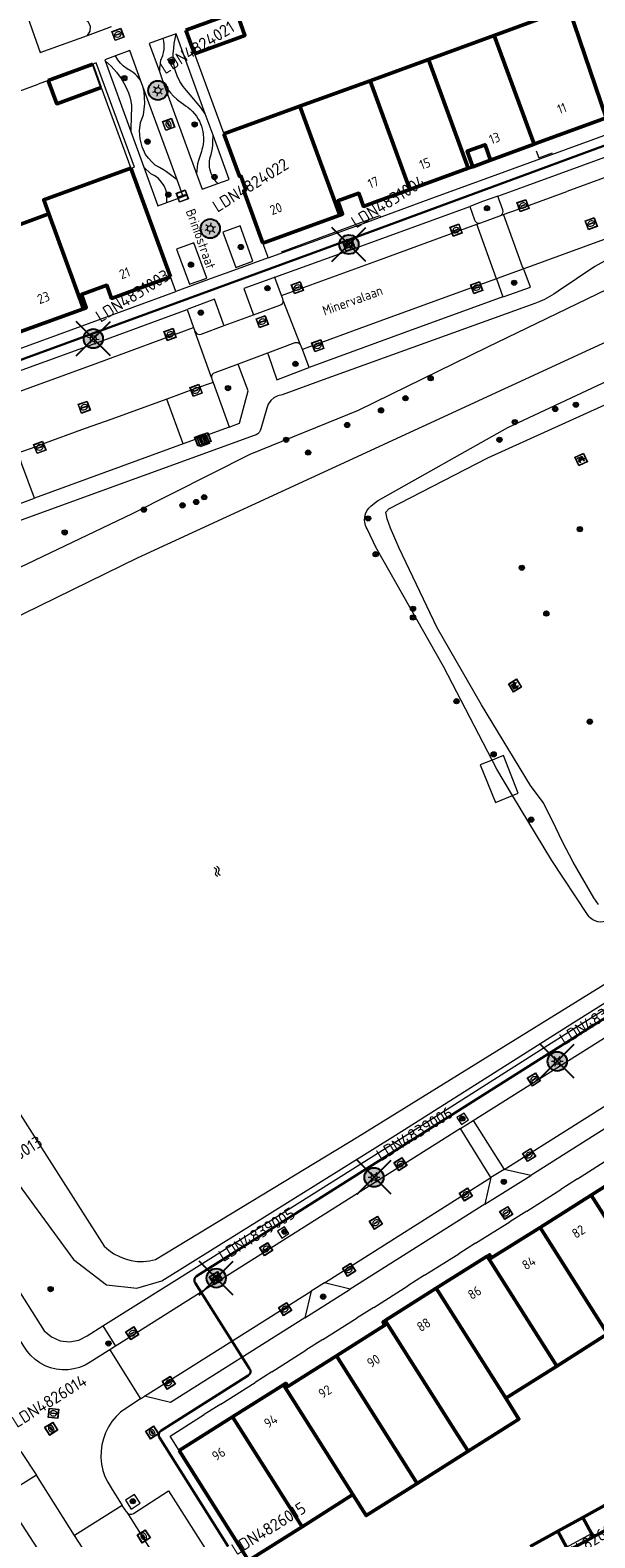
# Model space of a CAD drawing. Header units: metres. Extents: x 94279 to 96109, y 461866 to 463040.
# Tile 59 of 175: x 95104 to 95163, y 462272 to 462428. Entities that reach past the tile are written whole.
import ezdxf
from ezdxf.enums import TextEntityAlignment as Align

# ---------------------------------------------------------------- set-up
doc = ezdxf.new("R2010")
doc.units = ezdxf.units.M
doc.layers.get('0').update_dxf_attribs({"linetype": 'CONTINUOUS'})
for name, color, linetype, lineweight in [('B-WE-KL-ET_LS_OV_KABEL_EIGENNET_323-G', 10, 'CONTINUOUS', 30), ('B_BEBOUWINGSGRENS_0', 132, 'CONTINUOUS', 50), ('B_LUIFEL_1', 132, 'CONTINUOUS', 50), ('B_OVERBOUWLIJN_LIJN_1', 132, 'CONTINUOUS', 50), ('B_TUSSENMUUR_0', 132, 'CONTINUOUS', 50), ('K_STEIGER_1', 251, 'CONTINUOUS', 13), ('Q_BANK_0', 251, 'CONTINUOUS', 13), ('Q_BOOM_0', 251, 'CONTINUOUS', 13), ('Q_BRANDKRAAN_0', 251, 'CONTINUOUS', 13), ('Q_INSPECTIE_OF_RIOOLPUT_0', 251, 'CONTINUOUS', 13), ('Q_KOLK_0', 251, 'CONTINUOUS', 13), ('Q_LICHTMAST_0', 251, 'CONTINUOUS', 13), ('Q_OPLAADPAAL_0', 251, 'CONTINUOUS', 13), ('Q_PAAL_ALGEMEEN_0', 251, 'CONTINUOUS', 13), ('Q_PAAL_STEEN_0', 251, 'CONTINUOUS', 13), ('Q_STRAATNAAMBORD_0', 251, 'CONTINUOUS', 13), ('Q_WATERLEIDINGPUT_0', 251, 'CONTINUOUS', 13), ('S_GBKN_SYMBOOL_WATER_0', 251, 'CONTINUOUS', 13), ('T_CULTUURGRENS_0', 251, 'CONTINUOUS', 13), ('T_HEK_0', 251, 'CONTINUOUS', 13), ('T_MUUR_30CM_0', 251, 'CONTINUOUS', 13), ('T_MUUR_30CM_LIJN_0', 251, 'CONTINUOUS', 13), ('V_WEGGRENS_0', 251, 'CONTINUOUS', 13), ('W_WATERGRENS_0', 251, 'CONTINUOUS', 13), ('Z_GBKN_HUISNUMMER_0', 251, 'CONTINUOUS', 13), ('Z_STRAATNAAM_0', 251, 'CONTINUOUS', 13)]:
    doc.layers.add(name, color=color, linetype=linetype, lineweight=lineweight)
for name, color, linetype in [('Boomspiegel_0', 251, 'CONTINUOUS'), ('N-WE-ARMATUUR-PRUNUS_B_PAALTOP_4M-G', 82, 'CONTINUOUS'), ('N-WE-ARMATUUR-PRUNUS_E_OPSCHUIF_8M-G', 40, 'CONTINUOUS'), ('N-WE-LICHTMAST_VERVANGEN-G', 7, 'CONTINUOUS')]:
    doc.layers.add(name, color=color, linetype=linetype)
doc.styles.add('NLCS-ISO-M500-T25', font='NLCS-ISO.ttf', dxfattribs={"height": 1.25})
doc.styles.get("Standard").update_dxf_attribs({"font": 'isocp.shx'})

# ---------------------------------------------------------------- blocks, each defined once
blk = doc.blocks.new('Q_LICHTMAST')
for points in [[(-0.26, 0.15), (-0.52, 0.3)], [(0, 0.3), (0, 0.6)], [(0.26, 0.15), (0.52, 0.3)], [(-0.26, -0.15), (-0.52, -0.3)], [(0, -0.3), (0, -0.6)], [(0.26, -0.15), (0.52, -0.3)]]:
    blk.add_lwpolyline(points)
blk.add_circle((0, 0), 0.3)
blk = doc.blocks.new('Q_PAAL_STEEN')
for points in [[(-0.5, 0.5), (0.5, 0.5), (0.5, -0.5), (-0.5, -0.5)], [(-0.08, 0.33), (0.07, 0.33), (0.07, -0.33), (-0.08, -0.33)]]:
    blk.add_lwpolyline(points, close=True)
blk.add_lwpolyline([(-0.44, 0.46), (0.44, 0.46, -0.414214), (0.46, 0.44), (0.46, -0.44, -0.414214), (0.44, -0.46), (-0.44, -0.46, -0.414214), (-0.46, -0.44), (-0.46, 0.44), (-0.46, 0.44), (-0.46, 0.45), (-0.46, 0.45), (-0.46, 0.45), (-0.46, 0.45), (-0.46, 0.45), (-0.46, 0.45), (-0.46, 0.46), (-0.46, 0.46), (-0.46, 0.46), (-0.45, 0.46), (-0.45, 0.46), (-0.45, 0.46), (-0.45, 0.46), (-0.45, 0.46), (-0.45, 0.46), (-0.44, 0.46), (-0.44, 0.46)], format="xyb")
blk = doc.blocks.new('Q_PAAL_ALGEMEEN')
for points in [[(-0.5, 0.5), (0.5, 0.5), (0.5, -0.5), (-0.5, -0.5)], [(-0.08, 0.33), (0.07, 0.33), (0.07, -0.33), (-0.08, -0.33)]]:
    blk.add_lwpolyline(points, close=True)
blk.add_lwpolyline([(-0.44, 0.46), (0.44, 0.46, -0.414214), (0.46, 0.44), (0.46, -0.44, -0.414214), (0.44, -0.46), (-0.44, -0.46, -0.414214), (-0.46, -0.44), (-0.46, 0.44), (-0.46, 0.44), (-0.46, 0.45), (-0.46, 0.45), (-0.46, 0.45), (-0.46, 0.45), (-0.46, 0.45), (-0.46, 0.45), (-0.46, 0.46), (-0.46, 0.46), (-0.46, 0.46), (-0.45, 0.46), (-0.45, 0.46), (-0.45, 0.46), (-0.45, 0.46), (-0.45, 0.46), (-0.45, 0.46), (-0.44, 0.46), (-0.44, 0.46)], format="xyb")
blk = doc.blocks.new('Q_WATERLEIDINGPUT')
blk.add_lwpolyline([(-0.5, 0.5), (0.5, 0.5), (0.5, -0.5), (-0.5, -0.5)], close=True)
for points in [[(-0.44, 0.46), (0.44, 0.46, -0.414214), (0.46, 0.44), (0.46, -0.44, -0.414214), (0.44, -0.46), (-0.44, -0.46, -0.414214), (-0.46, -0.44), (-0.46, 0.44), (-0.46, 0.44), (-0.46, 0.45), (-0.46, 0.45), (-0.46, 0.45), (-0.46, 0.45), (-0.46, 0.45), (-0.46, 0.45), (-0.46, 0.46), (-0.46, 0.46), (-0.46, 0.46), (-0.45, 0.46), (-0.45, 0.46), (-0.45, 0.46), (-0.45, 0.46), (-0.45, 0.46), (-0.45, 0.46), (-0.44, 0.46), (-0.44, 0.46)], [(-0.34, 0.1, 0.380426), (-0.28, -0.18)], [(-0.01, 0.27, 0.240218), (-0.34, 0.1)], [(-0.19, 0.04, 0.853344), (-0.19, -0.03)], [(0.33, 0.11, 0.240191), (-0.01, 0.27)], [(0.18, -0.03, 0.849746), (0.18, 0.04)], [(0.27, -0.18, 0.380426), (0.33, 0.11)], [(-0.28, -0.18, 0.148452), (0.01, -0.26)], [(0.01, -0.26, 0.131742), (0.27, -0.18)]]:
    blk.add_lwpolyline(points, format="xyb")
for points in [[(-0.19, 0.04), (0.18, 0.04)], [(0.18, -0.03), (-0.19, -0.03)]]:
    blk.add_lwpolyline(points)
blk = doc.blocks.new('Q_INSPECTIE_OF_RIOOLPUT')
blk.add_lwpolyline([(-0.5, 0.5), (0.5, 0.5), (0.5, -0.5), (-0.5, -0.5)], close=True)
for points in [[(-0.44, 0.46), (0.44, 0.46, -0.414214), (0.46, 0.44), (0.46, -0.44, -0.414214), (0.44, -0.46), (-0.44, -0.46, -0.414214), (-0.46, -0.44), (-0.46, 0.44), (-0.46, 0.44), (-0.46, 0.45), (-0.46, 0.45), (-0.46, 0.45), (-0.46, 0.45), (-0.46, 0.45), (-0.46, 0.45), (-0.46, 0.46), (-0.46, 0.46), (-0.46, 0.46), (-0.45, 0.46), (-0.45, 0.46), (-0.45, 0.46), (-0.45, 0.46), (-0.45, 0.46), (-0.45, 0.46), (-0.44, 0.46), (-0.44, 0.46)], [(-0.34, 0.1, 0.380426), (-0.28, -0.18)], [(-0.01, 0.27, 0.240218), (-0.34, 0.1)], [(-0.19, 0.04, 0.853344), (-0.19, -0.03)], [(0.33, 0.11, 0.240191), (-0.01, 0.27)], [(0.18, -0.03, 0.849746), (0.18, 0.04)], [(0.27, -0.18, 0.380426), (0.33, 0.11)], [(-0.28, -0.18, 0.148452), (0.01, -0.26)], [(0.01, -0.26, 0.131742), (0.27, -0.18)]]:
    blk.add_lwpolyline(points, format="xyb")
for points in [[(-0.19, 0.04), (0.18, 0.04)], [(0.18, -0.03), (-0.19, -0.03)]]:
    blk.add_lwpolyline(points)
blk = doc.blocks.new('Q_KOLK')
blk.add_lwpolyline([(-0.5, 0.5), (0.5, 0.5), (0.5, -0.5), (-0.5, -0.5)], close=True)
for points in [[(-0.44, 0.46), (0.44, 0.46, -0.414214), (0.46, 0.44), (0.46, -0.44, -0.414214), (0.44, -0.46), (-0.44, -0.46, -0.414214), (-0.46, -0.44), (-0.46, 0.44, -0.414214), (-0.44, 0.46)], [(-0.34, 0.1, 0.380426), (-0.28, -0.18)], [(-0.01, 0.27, 0.240218), (-0.34, 0.1)], [(-0.19, 0.04, 0.853344), (-0.19, -0.03)], [(0.33, 0.11, 0.240191), (-0.01, 0.27)], [(0.18, -0.03, 0.849746), (0.18, 0.04)], [(0.27, -0.18, 0.380426), (0.33, 0.11)], [(-0.28, -0.18, 0.148452), (0.01, -0.26)], [(0.01, -0.26, 0.131742), (0.27, -0.18)]]:
    blk.add_lwpolyline(points, format="xyb")
for points in [[(-0.19, 0.04), (0.18, 0.04)], [(0.18, -0.03), (-0.19, -0.03)]]:
    blk.add_lwpolyline(points)
blk = doc.blocks.new('Q_BRANDKRAAN')
blk.add_lwpolyline([(-0.5, 0.5), (0.5, 0.5), (0.5, -0.5), (-0.5, -0.5)], close=True)
for points in [[(-0.44, 0.46), (0.44, 0.46, -0.414214), (0.46, 0.44), (0.46, -0.44, -0.414214), (0.44, -0.46), (-0.44, -0.46, -0.414214), (-0.46, -0.44), (-0.46, 0.44), (-0.46, 0.44), (-0.46, 0.45), (-0.46, 0.45), (-0.46, 0.45), (-0.46, 0.45), (-0.46, 0.45), (-0.46, 0.45), (-0.46, 0.46), (-0.46, 0.46), (-0.46, 0.46), (-0.45, 0.46), (-0.45, 0.46), (-0.45, 0.46), (-0.45, 0.46), (-0.45, 0.46), (-0.45, 0.46), (-0.44, 0.46), (-0.44, 0.46)], [(-0.34, 0.1, 0.380426), (-0.28, -0.18)], [(-0.01, 0.27, 0.240218), (-0.34, 0.1)], [(-0.19, 0.04, 0.853344), (-0.19, -0.03)], [(0.33, 0.11, 0.240191), (-0.01, 0.27)], [(0.18, -0.03, 0.849746), (0.18, 0.04)], [(0.27, -0.18, 0.380426), (0.33, 0.11)], [(-0.28, -0.18, 0.148452), (0.01, -0.26)], [(0.01, -0.26, 0.131742), (0.27, -0.18)]]:
    blk.add_lwpolyline(points, format="xyb")
for points in [[(-0.19, 0.04), (0.18, 0.04)], [(0.18, -0.03), (-0.19, -0.03)]]:
    blk.add_lwpolyline(points)
blk = doc.blocks.new('Q_BANK')
blk.add_lwpolyline([(-0.5, 0.5), (0.5, 0.5), (0.5, -0.5), (-0.5, -0.5)], close=True)
blk.add_lwpolyline([(-0.44, 0.46), (0.44, 0.46, -0.414214), (0.46, 0.44), (0.46, -0.44, -0.414214), (0.44, -0.46), (-0.44, -0.46, -0.414214), (-0.46, -0.44), (-0.46, 0.44), (-0.46, 0.44), (-0.46, 0.45), (-0.46, 0.45), (-0.46, 0.45), (-0.46, 0.45), (-0.46, 0.45), (-0.46, 0.45), (-0.46, 0.46), (-0.46, 0.46), (-0.46, 0.46), (-0.45, 0.46), (-0.45, 0.46), (-0.45, 0.46), (-0.45, 0.46), (-0.45, 0.46), (-0.45, 0.46), (-0.44, 0.46), (-0.44, 0.46)], format="xyb")
for points in [[(-0.27, 0.02), (-0.37, -0.08)], [(-0.18, 0.13), (-0.27, 0.13), (-0.27, 0.28)], [(-0.27, 0.28), (0.26, 0.28), (0.26, 0.13), (0.17, 0.13)], [(-0.18, 0.02), (-0.27, 0.02)], [(-0.27, 0.02), (-0.18, 0.02)], [(-0.18, 0.02), (-0.18, 0.13)], [(-0.18, 0.13), (-0.14, 0.13)], [(-0.14, 0.13), (-0.14, 0.02)], [(0.13, 0.13), (-0.14, 0.13)], [(0.13, 0.02), (-0.14, 0.02)], [(-0.14, 0.02), (0.13, 0.02)], [(0.13, 0.02), (-0.14, 0.02)], [(-0.14, 0.02), (0.13, 0.02)], [(-0.14, 0.02), (0.13, 0.02)], [(0.13, 0.02), (0.13, 0.13)], [(0.13, 0.13), (0.17, 0.13)], [(0.17, 0.13), (0.17, 0.02)], [(0.17, 0.02), (0.26, 0.02)], [(0.17, 0.02), (0.26, 0.02)], [(0.26, 0.02), (0.36, -0.08)], [(-0.24, -0.08), (-0.37, -0.08)], [(-0.19, -0.08), (-0.19, -0.27), (-0.24, -0.27), (-0.24, -0.08)], [(-0.24, -0.08), (-0.19, -0.08)], [(0.18, -0.08), (-0.19, -0.08)], [(0.23, -0.08), (0.23, -0.27), (0.18, -0.27), (0.18, -0.08)], [(0.18, -0.08), (0.23, -0.08)], [(0.36, -0.08), (0.23, -0.08)]]:
    blk.add_lwpolyline(points)
blk = doc.blocks.new('Q_STRAATNAAMBORD')
for points in [[(-0.5, 0.5), (0.5, 0.5), (0.5, -0.5), (-0.5, -0.5)], [(-0.37, 0.22), (0.36, 0.22), (0.36, -0.21), (-0.37, -0.21)]]:
    blk.add_lwpolyline(points, close=True)
for points in [[(-0.44, 0.46), (0.44, 0.46, -0.414214), (0.46, 0.44), (0.46, -0.44, -0.414214), (0.44, -0.46), (-0.44, -0.46, -0.414214), (-0.46, -0.44), (-0.46, 0.44), (-0.46, 0.44), (-0.46, 0.45), (-0.46, 0.45), (-0.46, 0.45), (-0.46, 0.45), (-0.46, 0.45), (-0.46, 0.45), (-0.46, 0.46), (-0.46, 0.46), (-0.46, 0.46), (-0.45, 0.46), (-0.45, 0.46), (-0.45, 0.46), (-0.45, 0.46), (-0.45, 0.46), (-0.45, 0.46), (-0.44, 0.46), (-0.44, 0.46)], [(-0.29, 0.16), (0.28, 0.16, -0.414214), (0.3, 0.14), (0.3, -0.13, -0.414214), (0.28, -0.16), (-0.29, -0.16, -0.414214), (-0.31, -0.13), (-0.31, 0.14), (-0.31, 0.14), (-0.31, 0.14), (-0.31, 0.14), (-0.31, 0.15), (-0.31, 0.15), (-0.31, 0.15), (-0.3, 0.15), (-0.3, 0.15), (-0.3, 0.15), (-0.3, 0.16), (-0.3, 0.16), (-0.3, 0.16), (-0.3, 0.16), (-0.29, 0.16), (-0.29, 0.16), (-0.29, 0.16), (-0.29, 0.16), (-0.29, 0.16)]]:
    blk.add_lwpolyline(points, format="xyb")
blk = doc.blocks.new('Q_OPLAADPAAL')
for points in [[(-0.5, 0.5), (0.5, 0.5), (0.5, -0.5), (-0.5, -0.5)], [(-0.08, 0.33), (0.07, 0.33), (0.07, -0.33), (-0.08, -0.33)]]:
    blk.add_lwpolyline(points, close=True)
blk.add_lwpolyline([(-0.44, 0.46), (0.44, 0.46, -0.414214), (0.46, 0.44), (0.46, -0.44, -0.414214), (0.44, -0.46), (-0.44, -0.46, -0.414214), (-0.46, -0.44), (-0.46, 0.44), (-0.46, 0.44), (-0.46, 0.45), (-0.46, 0.45), (-0.46, 0.45), (-0.46, 0.45), (-0.46, 0.45), (-0.46, 0.45), (-0.46, 0.46), (-0.46, 0.46), (-0.46, 0.46), (-0.45, 0.46), (-0.45, 0.46), (-0.45, 0.46), (-0.45, 0.46), (-0.45, 0.46), (-0.45, 0.46), (-0.44, 0.46), (-0.44, 0.46)], format="xyb")
blk = doc.blocks.new('WATERSYMBOOL')
for points in [[(-0.5, 0.15), (-0.44, 0.21), (-0.31, 0.27), (-0.19, 0.27), (-0.06, 0.21), (0, 0.15), (0.06, 0.09), (0.19, 0.02), (0.31, 0.02), (0.44, 0.09), (0.5, 0.15)], [(-0.5, -0.15), (-0.44, -0.09), (-0.31, -0.02), (-0.19, -0.02), (-0.06, -0.09), (0, -0.15), (0.06, -0.21), (0.19, -0.27), (0.31, -0.27), (0.44, -0.21), (0.5, -0.15)]]:
    blk.add_lwpolyline(points)
blk = doc.blocks.new('Q_BOOM')
for radius in [0.27, 0.18, 0.09]:
    blk.add_circle((0, 0), radius)
blk = doc.blocks.new('LM')
at = {"linetype": 'ByBlock'}
h = blk.add_hatch(color=256, dxfattribs=at)
h.dxf.hatch_style = 1
edge = h.paths.add_edge_path()
edge.add_arc((0, 0), 1, 0, 360)
blk.add_circle((0, 0), 1, dxfattribs=at)
blk = doc.blocks.new('ACMAP_ANN_TEMPLATE_LM')
at = {"color": 0, "style": 'NLCS-ISO-M500-T25'}
blk.add_attdef('LM-NUMMER', (1.5, 1), '', height=1.25, dxfattribs=at)

msp = doc.modelspace()

# ---------------------------------------------------------------- linework, layer by layer
at = {"layer": 'B-WE-KL-ET_LS_OV_KABEL_EIGENNET_323-G', "linetype": 'Continuous'}
msp.add_lwpolyline([(95182.54, 462423.12), (95135.06, 462405.63), (95071.6, 462382.42), (95060.66, 462378.24), (95061.15, 462376.62), (95060.05, 462377.94), (95054.94, 462378.14), (95055.6, 462375.64), (95047.18, 462368.05), (95056.48, 462374.37), (95064.95, 462355.88), (95095.77, 462307.28, -0.413639), (95095.62, 462306.59), (95088.03, 462301.75, 0.416525), (95087.88, 462301.06), (95100.97, 462280.86)], format="xyb", dxfattribs=at)
msp.add_lwpolyline([(95125.01, 462270.87), (95117.87, 462282.19), (95117.87, 462282.2), (95117.86, 462282.22), (95117.85, 462282.23), (95117.84, 462282.25), (95117.83, 462282.27), (95117.83, 462282.28), (95117.82, 462282.3), (95117.82, 462282.31), (95117.81, 462282.33), (95117.81, 462282.35), (95117.81, 462282.37), (95117.8, 462282.38), (95117.8, 462282.4), (95117.8, 462282.42), (95117.8, 462282.43), (95117.8, 462282.45), (95117.8, 462282.47), (95117.8, 462282.49), (95117.8, 462282.5), (95117.8, 462282.52), (95117.8, 462282.54), (95117.81, 462282.56), (95117.81, 462282.57), (95117.82, 462282.59), (95117.82, 462282.61), (95117.83, 462282.62), (95117.83, 462282.64), (95117.84, 462282.66), (95117.85, 462282.67), (95117.85, 462282.69), (95117.86, 462282.7), (95117.87, 462282.72), (95117.88, 462282.73), (95117.89, 462282.75), (95117.9, 462282.76), (95117.91, 462282.77), (95117.92, 462282.79), (95117.93, 462282.8), (95117.95, 462282.81), (95117.96, 462282.82), (95117.97, 462282.84), (95117.99, 462282.85), (95118, 462282.86), (95118.01, 462282.87), (95118.03, 462282.88), (95127.06, 462288.63), (95127.08, 462288.64), (95127.09, 462288.65), (95127.1, 462288.66), (95127.12, 462288.66), (95127.13, 462288.67), (95127.14, 462288.68), (95127.15, 462288.69), (95127.17, 462288.7), (95127.18, 462288.72), (95127.19, 462288.73), (95127.2, 462288.74), (95127.21, 462288.75), (95127.22, 462288.76), (95127.23, 462288.78), (95127.24, 462288.79), (95127.25, 462288.8), (95127.25, 462288.82), (95127.26, 462288.83), (95127.27, 462288.84), (95127.28, 462288.86), (95127.28, 462288.87), (95127.29, 462288.89), (95127.29, 462288.9), (95127.3, 462288.92), (95127.3, 462288.93), (95127.3, 462288.95), (95127.31, 462288.96), (95127.31, 462288.98), (95127.31, 462289), (95127.31, 462289.01), (95127.31, 462289.03), (95127.31, 462289.04), (95127.31, 462289.06), (95127.31, 462289.07), (95127.31, 462289.09), (95127.31, 462289.11), (95127.31, 462289.12), (95127.3, 462289.14), (95127.3, 462289.15), (95127.3, 462289.17), (95127.29, 462289.18), (95127.29, 462289.2), (95127.28, 462289.21), (95127.27, 462289.23), (95127.27, 462289.24), (95127.26, 462289.26), (95127.25, 462289.27), (95127.24, 462289.28), (95127.23, 462289.3), (95127.23, 462289.31), (95127.22, 462289.32), (95121.57, 462298.25), (95121.56, 462298.27), (95121.55, 462298.28), (95121.54, 462298.3), (95121.53, 462298.31), (95121.53, 462298.33), (95121.52, 462298.35), (95121.52, 462298.36), (95121.51, 462298.38), (95121.51, 462298.4), (95121.5, 462298.41), (95121.5, 462298.43), (95121.5, 462298.45), (95121.49, 462298.47), (95121.49, 462298.48), (95121.49, 462298.5), (95121.49, 462298.52), (95121.49, 462298.54), (95121.49, 462298.55), (95121.49, 462298.57), (95121.49, 462298.59), (95121.5, 462298.6), (95121.5, 462298.62), (95121.5, 462298.64), (95121.51, 462298.66), (95121.51, 462298.67), (95121.52, 462298.69), (95121.53, 462298.71), (95121.53, 462298.72), (95121.54, 462298.74), (95121.55, 462298.75), (95121.56, 462298.77), (95121.56, 462298.78), (95121.57, 462298.8), (95121.58, 462298.81), (95121.59, 462298.83), (95121.61, 462298.84), (95121.62, 462298.85), (95121.63, 462298.87), (95121.64, 462298.88), (95121.65, 462298.89), (95121.67, 462298.9), (95121.68, 462298.91), (95121.69, 462298.92), (95121.71, 462298.93), (95121.72, 462298.94), (95161.16, 462323.88), (95180.75, 462336.27)], dxfattribs=at)
at = {"layer": 'B_BEBOUWINGSGRENS_0'}
for p, q in [((95125.85, 462430.19), (95120.6, 462428.29)), ((95160.33, 462430.56), (95152.6, 462427.74)), ((95120.6, 462428.29), (95121.49, 462425.85)), ((95152.6, 462427.74), (95145.78, 462425.25)), ((95145.78, 462425.25), (95139.72, 462423.04)), ((95110.96, 462424.77), (95106.34, 462423.07)), ((95139.72, 462423.04), (95132.45, 462420.39)), ((95132.45, 462420.39), (95124.56, 462417.52)), ((95119.01, 462402.68), (95114.9, 462413.98)), ((95143.85, 462411.74), (95149.9, 462413.95)), ((95106.39, 462409.22), (95099.81, 462406.82)), ((95128.61, 462406.17), (95136.58, 462409.09)), ((95103.4, 462396.97), (95109.99, 462399.37)), ((95162.65, 462307.36), (95157.37, 462304.01)), ((95151.87, 462301.01), (95146.59, 462297.68)), ((95146.59, 462297.68), (95141.3, 462294.34)), ((95159.09, 462289.61), (95164.37, 462292.94)), ((95153.8, 462286.27), (95159.09, 462289.61)), ((95130.73, 462287.67), (95125.44, 462284.34)), ((95125.44, 462284.34), (95119.9, 462280.84)), ((95119.9, 462280.84), (95127.12, 462269.43)), ((95144.6, 462277.43), (95149.89, 462280.76)), ((95132.66, 462272.93), (95137.95, 462276.26)), ((95164.67, 462275.48), (95161.79, 462273.89)), ((95161.79, 462273.89), (95162.69, 462272.24)), ((95162.89, 462271.89), (95165.78, 462273.48)), ((95127.12, 462269.43), (95132.66, 462272.93)), ((95159.2, 462272.46), (95156.32, 462270.87)), ((95160.1, 462270.81), (95159.2, 462272.46)), ((95162.69, 462272.24), (95162.89, 462271.89))]:
    msp.add_line(p, q, dxfattribs=at)
for points in [[(95121.49, 462425.85), (95126.74, 462427.75), (95125.85, 462430.19)], [(95106.34, 462423.07), (95107.22, 462420.66), (95111.84, 462422.33)], [(95156.75, 462416.47), (95156.99, 462416.55), (95164.2, 462419.18)], [(95124.56, 462417.52), (95126.16, 462413.12), (95126.31, 462413.17), (95126.83, 462411.71), (95126.61, 462411.63), (95128.61, 462406.17)], [(95149.9, 462413.95), (95150.37, 462414.12), (95149.79, 462415.72), (95151.65, 462416.4), (95152.23, 462414.8), (95156.75, 462416.47)], [(95114.9, 462413.98), (95105.86, 462410.68), (95106.39, 462409.22)], [(95136.58, 462409.09), (95136.87, 462409.2), (95136.37, 462410.57), (95138.55, 462411.36), (95139.04, 462409.99), (95140.23, 462410.42), (95143.85, 462411.74)], [(95109.99, 462399.37), (95110.28, 462399.48), (95109.78, 462400.85), (95112.4, 462401.81), (95112.91, 462400.44), (95119.01, 462402.68)], [(95167.72, 462311.04), (95167.47, 462310.88), (95167.69, 462310.54), (95162.65, 462307.36)], [(95157.37, 462304.01), (95152.33, 462300.83), (95152.12, 462301.17), (95151.87, 462301.01)], [(95141.3, 462294.34), (95141.05, 462294.19), (95141.26, 462293.85), (95136.23, 462290.67)], [(95136.23, 462290.67), (95131.18, 462287.48), (95130.97, 462287.82), (95130.73, 462287.67)], [(95149.89, 462280.76), (95155.17, 462284.1), (95153.8, 462286.27)], [(95137.95, 462276.26), (95139.32, 462274.09), (95144.6, 462277.43)]]:
    msp.add_lwpolyline(points, dxfattribs=at)
at = {"layer": 'B_LUIFEL_1'}
for p, q in [((95161.79, 462273.89), (95159.2, 462272.46)), ((95160.3, 462270.46), (95162.89, 462271.89))]:
    msp.add_line(p, q, dxfattribs=at)
at = {"layer": 'B_OVERBOUWLIJN_LIJN_1'}
msp.add_line((95150.37, 462414.12), (95152.23, 462414.8), dxfattribs=at)
at = {"layer": 'B_TUSSENMUUR_0'}
for p, q in [((95164.2, 462419.18), (95160.33, 462430.56)), ((95156.75, 462416.47), (95152.6, 462427.74)), ((95149.9, 462413.95), (95145.78, 462425.25)), ((95143.85, 462411.74), (95139.72, 462423.04)), ((95132.45, 462420.39), (95136.58, 462409.09)), ((95109.99, 462399.37), (95106.39, 462409.22)), ((95169.66, 462296.28), (95162.65, 462307.36)), ((95164.37, 462292.94), (95157.37, 462304.01)), ((95159.09, 462289.61), (95151.87, 462301.01)), ((95153.8, 462286.27), (95146.59, 462297.68)), ((95144.6, 462277.43), (95136.23, 462290.67)), ((95137.95, 462276.26), (95130.73, 462287.67)), ((95125.44, 462284.34), (95132.66, 462272.93))]:
    msp.add_line(p, q, dxfattribs=at)
msp.add_lwpolyline([(95149.89, 462280.76), (95148.52, 462282.93), (95141.3, 462294.34)], dxfattribs=at)
at = {"layer": 'Boomspiegel_0'}
msp.add_line((95111.84, 462422.33), (95110.96, 462424.77), dxfattribs=at)
at = {"layer": 'K_STEIGER_1'}
msp.add_line((95153.56, 462352.98), (95152.38, 462352.51), dxfattribs=at)
for points in [[(95152.38, 462352.51), (95151.14, 462352.02), (95152.72, 462348.12), (95154.51, 462348.85)], [(95154.51, 462348.85), (95155.1, 462349.09), (95153.56, 462352.98)]]:
    msp.add_lwpolyline(points, dxfattribs=at)
at = {"layer": 'N-WE-LICHTMAST_VERVANGEN-G', "flags": 128}
for points in [[(95135.76, 462404.28), (95139.29, 462407.81)], [(95139.29, 462404.28), (95135.76, 462407.81)], [(95109.24, 462394.5), (95112.78, 462398.04)], [(95112.78, 462394.5), (95109.24, 462398.04)], [(95157.37, 462319.48), (95160.9, 462323.01)], [(95160.9, 462319.48), (95157.37, 462323.01)], [(95138.37, 462307.44), (95141.9, 462310.97)], [(95141.9, 462307.44), (95138.37, 462310.97)], [(95121.99, 462296.97), (95125.53, 462300.5)], [(95125.53, 462296.97), (95121.99, 462300.5)]]:
    msp.add_lwpolyline(points, dxfattribs=at)
at = {"layer": 'T_CULTUURGRENS_0'}
for p, q in [((95111.32, 462424.9), (95110.96, 462424.77)), ((95153.28, 462402.66), (95152.85, 462402.48)), ((95149.49, 462315.88), (95148.74, 462315.41)), ((95151.62, 462306.41), (95156.4, 462309.38)), ((95153.64, 462310.03), (95152.26, 462309.2)), ((95156.4, 462309.38), (95153.64, 462310.03)), ((95152.26, 462309.2), (95151.62, 462306.41)), ((95130.85, 462304.08), (95130.11, 462303.61)), ((95132.95, 462294.6), (95137.66, 462297.59)), ((95133.6, 462297.39), (95132.95, 462294.6)), ((95134.98, 462298.24), (95133.6, 462297.39)), ((95137.66, 462297.59), (95134.98, 462298.24)), ((95115.86, 462275.36), (95115.27, 462276.27))]:
    msp.add_line(p, q, dxfattribs=at)
for points in [[(95110.4, 462427.75), (95110.68, 462428.18), (95110.71, 462428.7), (95110.48, 462429.16), (95110.05, 462429.45), (95109.53, 462429.49), (95108.57, 462429.65), (95107.62, 462429.92), (95106.72, 462430.3), (95105.87, 462430.79), (95105.09, 462431.38), (95104.8, 462431.33), (95104.52, 462431.24), (95104.26, 462431.12), (95104.01, 462430.96), (95103.79, 462430.77)], [(95118.21, 462427.42), (95118.29, 462427.14), (95118.33, 462426.85), (95118.34, 462426.56), (95118.32, 462426.28), (95118.27, 462425.99), (95118.22, 462425.82), (95118.17, 462425.64), (95118.11, 462425.47), (95118.06, 462425.3), (95117.99, 462425.13), (95117.96, 462424.95), (95117.93, 462424.78), (95117.9, 462424.6), (95117.88, 462424.43), (95117.86, 462424.25), (95117.86, 462423.99)], [(95122.62, 462419.62), (95122.16, 462420.27), (95121.79, 462420.71), (95121.43, 462421.14), (95121.06, 462421.58), (95120.69, 462422.02), (95120.33, 462422.45), (95119.99, 462422.98), (95119.71, 462423.55), (95119.5, 462424.14), (95119.36, 462424.75), (95119.28, 462425.37), (95119.3, 462425.88), (95119.35, 462426.39), (95119.41, 462426.9), (95119.5, 462427.4), (95119.6, 462427.9)], [(95112.23, 462425.12), (95112.85, 462424.56), (95113.41, 462423.94), (95113.9, 462423.27), (95114.32, 462422.54), (95114.66, 462421.79), (95114.81, 462421.36), (95114.91, 462420.92), (95114.96, 462420.47), (95114.97, 462420.02), (95114.92, 462419.57), (95114.9, 462417.79)], [(95115.92, 462423.11), (95115.74, 462423.32), (95115.56, 462423.52), (95115.36, 462423.71), (95115.15, 462423.89), (95114.93, 462424.05), (95114.52, 462424.27), (95114.15, 462424.54), (95113.82, 462424.86), (95113.54, 462425.23), (95113.32, 462425.63)], [(95114.9, 462413.98), (95115.27, 462414.07), (95111.32, 462424.9)], [(95119.7, 462412.74), (95119.43, 462412.96), (95119.15, 462413.18), (95118.87, 462413.39), (95118.59, 462413.6), (95118.3, 462413.79), (95117.86, 462414.02), (95117.44, 462414.29), (95117.07, 462414.62), (95116.73, 462414.99), (95116.44, 462415.39), (95116.08, 462416.17), (95115.86, 462417), (95115.81, 462417.85), (95115.92, 462418.7), (95116.2, 462419.52), (95116.29, 462420.1), (95116.34, 462420.69), (95116.33, 462421.29), (95116.27, 462421.88), (95116.15, 462422.46)], [(95118.23, 462422.96), (95118.46, 462422.55), (95118.72, 462422.16), (95119, 462421.79), (95119.32, 462421.45), (95119.66, 462421.12), (95119.88, 462420.95), (95120.11, 462420.78), (95120.35, 462420.61), (95120.58, 462420.45), (95120.82, 462420.3), (95121.07, 462420.09), (95121.31, 462419.86), (95121.52, 462419.61), (95121.72, 462419.35), (95121.89, 462419.07), (95122.02, 462418.83), (95122.13, 462418.57), (95122.22, 462418.31), (95122.3, 462418.05), (95122.37, 462417.78), (95122.41, 462417.45), (95122.43, 462417.11), (95122.43, 462416.77), (95122.4, 462416.44), (95122.34, 462416.11), (95122.28, 462415.9), (95122.22, 462415.69), (95122.16, 462415.49), (95122.09, 462415.28), (95122.01, 462415.08), (95121.91, 462414.75), (95121.83, 462414.41), (95121.77, 462414.07), (95121.74, 462413.72), (95121.73, 462413.38)], [(95123.94, 462412.37), (95123.76, 462412.56), (95123.6, 462412.76), (95123.46, 462412.97), (95123.34, 462413.2), (95123.23, 462413.43), (95123.14, 462413.75), (95123.08, 462414.08), (95123.06, 462414.4), (95123.07, 462414.74), (95123.12, 462415.06), (95123.22, 462415.38), (95123.3, 462415.71), (95123.36, 462416.04), (95123.4, 462416.37), (95123.42, 462416.71), (95123.44, 462417.38)], [(95118.62, 462410.4), (95118.64, 462410.66), (95118.65, 462410.93), (95118.64, 462411.19), (95118.6, 462411.46), (95118.54, 462411.71), (95118.35, 462412.14), (95118.09, 462412.53), (95117.77, 462412.88), (95117.4, 462413.17), (95116.99, 462413.39), (95116.25, 462414.08)], [(95167.37, 462402.86), (95162.2, 462400.36), (95151.83, 462395.36), (95138.47, 462388.8), (95127.24, 462384.23), (95115.03, 462378.09), (95090.91, 462366.57)], [(95163.41, 462337.52), (95162.92, 462338.22), (95160.79, 462341.91), (95159.69, 462344.04), (95158.65, 462346.22), (95157.68, 462348.1), (95156.37, 462349.88), (95151.27, 462358.24), (95146.68, 462366.24), (95142.75, 462374.52), (95141.85, 462376.61), (95141.51, 462377.57), (95141.37, 462378.25), (95141.67, 462378.6), (95151.95, 462383.88), (95168.12, 462391.23)], [(95100.54, 462312.11), (95108.97, 462300.68), (95112.36, 462298.05), (95115.53, 462297.69), (95118.11, 462298.46), (95142.62, 462313.74), (95160.84, 462325.27), (95181.05, 462337.98)], [(95148.74, 462315.41), (95149.2, 462314.69), (95149.94, 462315.16), (95149.49, 462315.88)], [(95130.11, 462303.61), (95130.56, 462302.89), (95131.3, 462303.36), (95130.85, 462304.08)], [(95166.71, 462178.48), (95161.99, 462182.82), (95127.93, 462235.54), (95118.59, 462250), (95101.69, 462276.15)], [(95115.27, 462276.27), (95114.36, 462275.7), (95114.95, 462274.77), (95115.86, 462275.36)]]:
    msp.add_lwpolyline(points, dxfattribs=at)
at = {"layer": 'T_HEK_0'}
msp.add_line((95160.1, 462270.81), (95162.69, 462272.24), dxfattribs=at)
at = {"layer": 'T_MUUR_30CM_0'}
for p, q in [((95121.49, 462425.85), (95124.56, 462417.52)), ((95096.85, 462419.61), (95105.28, 462422.69)), ((95111.84, 462422.33), (95114.9, 462413.98)), ((95161.24, 462309.04), (95164.78, 462311.29)), ((95155.97, 462305.68), (95159.52, 462307.94)), ((95150.67, 462302.37), (95154.21, 462304.58)), ((95145.38, 462299.04), (95148.94, 462301.25)), ((95140.11, 462295.7), (95143.63, 462297.93)), ((95134.82, 462292.38), (95138.37, 462294.6)), ((95129.54, 462289), (95133.07, 462291.25)), ((95124.25, 462285.67), (95127.8, 462287.9)), ((95118.97, 462282.34), (95122.51, 462284.57)), ((95119.9, 462280.84), (95118.97, 462282.34))]:
    msp.add_line(p, q, dxfattribs=at)
msp.add_lwpolyline([(95129.16, 462404.65), (95129.11, 462404.79), (95128.61, 462406.17)], dxfattribs=at)
at = {"layer": 'T_MUUR_30CM_LIJN_0'}
for points in [[(95156.97, 462415.78), (95157.24, 462415.05), (95158.65, 462415.56)], [(95130.53, 462405.29), (95140.75, 462409.06), (95140.8, 462408.92)]]:
    msp.add_lwpolyline(points, dxfattribs=at)
at = {"layer": 'V_WEGGRENS_0'}
for p, q in [((95103.79, 462430.77), (95105.48, 462425.96)), ((95110.4, 462427.75), (95112.9, 462428.66)), ((95105.48, 462425.96), (95110.4, 462427.75)), ((95118.21, 462427.42), (95116.8, 462426.9)), ((95116.8, 462426.9), (95117.86, 462423.99)), ((95119.59, 462427.92), (95118.21, 462427.42)), ((95119.6, 462427.9), (95119.59, 462427.92)), ((95122.62, 462419.62), (95119.6, 462427.9)), ((95113.32, 462425.63), (95112.2, 462425.22)), ((95112.2, 462425.22), (95112.23, 462425.12)), ((95112.23, 462425.12), (95114.9, 462417.79)), ((95114.8, 462426.17), (95113.32, 462425.63)), ((95115.92, 462423.11), (95114.8, 462426.17)), ((95117.86, 462423.99), (95118.23, 462422.96)), ((95106.34, 462423.07), (95105.28, 462422.69)), ((95116.15, 462422.46), (95115.92, 462423.11)), ((95119.7, 462412.74), (95116.15, 462422.46)), ((95118.23, 462422.96), (95121.73, 462413.38)), ((95123.44, 462417.38), (95122.62, 462419.62)), ((95114.9, 462417.79), (95116.25, 462414.08)), ((95174.8, 462416.89), (95160.14, 462411.56)), ((95150.79, 462408.15), (95151.21, 462408.3)), ((95152.85, 462402.48), (95150.79, 462408.15)), ((95151.21, 462408.3), (95153.18, 462409.01)), ((95153.18, 462409.01), (95153.56, 462409.15)), ((95124.45, 462407.33), (95125.81, 462403.67)), ((95129.16, 462404.65), (95124.78, 462403.07)), ((95155.66, 462403.53), (95153.28, 462402.66)), ((95119.57, 462401.15), (95119.01, 462402.68)), ((95123.61, 462402.64), (95119.57, 462401.15)), ((95121, 462401.93), (95122.77, 462402.56)), ((95124.22, 462402.86), (95123.61, 462402.64)), ((95152.85, 462402.48), (95153.49, 462400.61)), ((95132.5, 462395.64), (95130.72, 462400.23)), ((95120.75, 462399.29), (95121.41, 462397.41)), ((95124.59, 462397.62), (95127.62, 462398.74)), ((95121.41, 462397.41), (95121.55, 462397.03)), ((95123.27, 462392.22), (95121.55, 462397.03)), ((95129.08, 462394.77), (95126.03, 462393.63)), ((95133.42, 462393.29), (95132.7, 462395.14)), ((95120.32, 462385.35), (95118.64, 462390)), ((95125.11, 462387.08), (95120.32, 462385.35)), ((95153.64, 462310.03), (95170.97, 462320.98)), ((95170.35, 462318.22), (95156.4, 462309.38)), ((95149.1, 462314.27), (95150.43, 462315.11)), ((95152.26, 462309.2), (95149.1, 462314.27)), ((95150.43, 462315.11), (95153.64, 462310.03)), ((95134.98, 462298.24), (95152.26, 462309.2)), ((95161.24, 462309.04), (95159.52, 462307.94)), ((95151.62, 462306.41), (95137.66, 462297.59)), ((95155.97, 462305.68), (95154.21, 462304.58)), ((95150.67, 462302.37), (95148.94, 462301.25)), ((95145.38, 462299.04), (95143.63, 462297.93)), ((95116.32, 462286.47), (95133.6, 462297.39)), ((95140.11, 462295.7), (95138.37, 462294.6)), ((95112, 462293.77), (95113.32, 462291.68)), ((95134.82, 462292.38), (95133.07, 462291.25)), ((95113.32, 462291.68), (95112.71, 462291.29)), ((95112.71, 462291.29), (95115.92, 462286.2)), ((95129.54, 462289), (95127.8, 462287.9)), ((95115.92, 462286.2), (95116.32, 462286.47)), ((95124.25, 462285.67), (95122.51, 462284.57)), ((95103.5, 462280.74), (95105.12, 462278.27)), ((95105.12, 462278.27), (95101.69, 462276.15)), ((95109.07, 462272.03), (95105.12, 462278.27)), ((95114.01, 462275.15), (95109.07, 462272.03)), ((95114.47, 462274.43), (95114.01, 462275.15)), ((95114.47, 462274.43), (95125.06, 462257.74)), ((95109.95, 462270.63), (95109.07, 462272.03))]:
    msp.add_line(p, q, dxfattribs=at)
for points in [[(95209.69, 462421.24), (95205.81, 462419.8), (95183.22, 462411.68), (95166.35, 462405.48), (95164.35, 462404.49), (95163.03, 462403.75), (95159.25, 462401.21), (95158.8, 462400.89), (95158.32, 462400.6), (95157.83, 462400.34), (95157.32, 462400.11), (95156.8, 462399.92)], [(95129.16, 462404.65), (95139.38, 462408.37), (95145.86, 462410.75), (95154.51, 462413.91), (95168.45, 462419)], [(95201.75, 462420.34), (95200.78, 462419.98), (95164, 462406.57), (95155.66, 462403.53)], [(95123.94, 462412.37), (95125.12, 462412.79), (95123.44, 462417.38)], [(95152.97, 462411.06), (95156.03, 462412.17), (95173.65, 462418.59)], [(95116.25, 462414.08), (95117.71, 462410.07), (95118.62, 462410.4)], [(95118.62, 462410.4), (95120.32, 462411.02), (95119.7, 462412.74)], [(95121.73, 462413.38), (95122.31, 462411.79), (95123.94, 462412.37)], [(95152.97, 462411.06), (95151.37, 462410.51), (95150.06, 462410)], [(95153.18, 462409.01), (95153.31, 462409.08), (95153.42, 462409.19), (95153.49, 462409.33), (95153.52, 462409.48), (95153.5, 462409.64), (95152.97, 462411.06)], [(95153.56, 462409.15), (95154.02, 462409.32), (95154.63, 462409.53), (95155.2, 462409.74), (95155.61, 462409.9), (95155.89, 462410), (95160.14, 462411.56)], [(95129.83, 462402.64), (95139.92, 462406.29), (95150.06, 462410)], [(95150.06, 462410), (95150.57, 462408.59), (95150.64, 462408.45), (95150.75, 462408.34), (95150.9, 462408.27), (95151.06, 462408.26), (95151.21, 462408.3)], [(95125.81, 462403.67), (95127.55, 462404.32), (95126.23, 462407.97), (95124.45, 462407.33)], [(95130.54, 462400.76), (95140.44, 462404.35), (95150.79, 462408.15)], [(95155.66, 462403.53), (95155.55, 462403.74), (95153.59, 462409.08), (95153.56, 462409.15)], [(95122.77, 462402.56), (95121.43, 462406.22), (95119.65, 462405.57), (95121, 462401.93)], [(95153.49, 462400.61), (95153.62, 462400.65), (95156.37, 462401.6), (95155.72, 462403.37), (95155.66, 462403.53)], [(95124.78, 462403.07), (95124.47, 462402.96), (95124.22, 462402.86)], [(95129.83, 462402.64), (95129.69, 462402.59), (95126.61, 462401.46), (95127.56, 462398.9), (95127.62, 462398.74)], [(95130.54, 462400.76), (95129.85, 462402.6), (95129.83, 462402.64)], [(95152.85, 462402.48), (95151, 462401.83), (95142.52, 462398.73), (95138.57, 462397.29), (95134.23, 462395.71), (95133.45, 462395.43), (95132.7, 462395.14)], [(95059.29, 462379.18), (95092.23, 462391.16), (95110.51, 462397.83), (95119.57, 462401.15)], [(95124.59, 462397.62), (95124.53, 462397.77), (95123.58, 462400.36), (95120.92, 462399.37), (95120.75, 462399.29)], [(95127.62, 462398.74), (95130.37, 462399.75), (95130.51, 462399.82), (95130.63, 462399.93), (95130.7, 462400.07), (95130.72, 462400.23)], [(95130.72, 462400.23), (95130.68, 462400.39), (95130.54, 462400.76)], [(95153.49, 462400.61), (95143.32, 462396.9), (95133.42, 462393.29)], [(95156.8, 462399.92), (95134.84, 462392.01), (95130.59, 462390.42), (95130.15, 462390.34), (95129.74, 462390.14), (95129.41, 462389.85), (95129.16, 462389.48), (95129.02, 462389.05), (95128.39, 462386.91), (95128.32, 462386.72), (95128.21, 462386.54), (95128.07, 462386.4), (95127.9, 462386.28), (95127.71, 462386.21), (95104.68, 462377.84), (95083.09, 462369.96), (95061.87, 462362.12), (95062.67, 462360.84)], [(95100.55, 462391.91), (95111.43, 462395.88), (95120.75, 462399.29)], [(95101.09, 462389.99), (95111.47, 462393.77), (95121.41, 462397.41)], [(95121.55, 462397.03), (95121.63, 462396.89), (95121.74, 462396.78), (95121.89, 462396.72), (95122.05, 462396.7), (95122.2, 462396.74), (95124.59, 462397.62)], [(95132.5, 462395.64), (95132.38, 462395.76), (95132.24, 462395.83), (95132.08, 462395.85), (95131.92, 462395.83), (95129.08, 462394.77)], [(95132.7, 462395.14), (95132.57, 462395.5), (95132.5, 462395.64)], [(95129.08, 462394.77), (95129.14, 462394.62), (95130.06, 462392.01), (95133.2, 462393.19), (95133.42, 462393.29)], [(95126.03, 462393.63), (95123.6, 462392.72), (95123.46, 462392.65), (95123.35, 462392.53), (95123.28, 462392.38), (95123.27, 462392.22)], [(95123.27, 462392.22), (95123.31, 462392.07), (95123.44, 462391.72)], [(95125.11, 462387.08), (95125.26, 462387.14), (95126.19, 462387.49), (95127.08, 462390.86), (95126.08, 462393.5), (95126.03, 462393.63)], [(95123.44, 462391.72), (95121.6, 462391.09), (95118.64, 462390)], [(95123.44, 462391.72), (95125.09, 462387.13), (95125.11, 462387.08)], [(95118.64, 462390), (95115.11, 462388.7), (95112.93, 462387.92), (95110.17, 462386.93), (95105.62, 462385.28), (95105.04, 462385.05), (95103.66, 462384.55), (95103.19, 462384.37)], [(95120.32, 462385.35), (95115.7, 462383.67), (95104.89, 462379.72)], [(95104.89, 462379.72), (95103.61, 462383.24), (95103.4, 462383.89), (95103.33, 462384.03), (95103.22, 462384.14), (95103.07, 462384.21), (95102.92, 462384.23), (95102.76, 462384.2)], [(95101.97, 462378.67), (95103.31, 462379.11), (95104.89, 462379.72)], [(95067.74, 462357.81), (95065.46, 462356.6), (95074.67, 462342.1), (95083.48, 462328.55), (95095.84, 462309.15), (95105.92, 462293.25), (95106.67, 462292.63), (95107.57, 462292.24), (95108.54, 462292.13), (95109.5, 462292.31), (95110.37, 462292.75), (95112, 462293.77)], [(95112, 462293.77), (95121.99, 462300.04), (95142.88, 462313.2), (95161.09, 462324.8), (95181.29, 462337.47), (95201.01, 462349.97)], [(95150.43, 462315.11), (95194.26, 462342.73), (95202.35, 462347.86)], [(95149.1, 462314.27), (95113.48, 462291.78), (95113.32, 462291.68)], [(95112.71, 462291.29), (95112.54, 462291.19), (95110.69, 462290.02), (95110.16, 462289.71), (95109.59, 462289.47), (95109, 462289.31), (95108.4, 462289.22), (95107.78, 462289.21), (95107.17, 462289.27), (95106.58, 462289.42), (95106.01, 462289.64), (95105.47, 462289.93), (95104.97, 462290.29), (95104.52, 462290.7), (95104.13, 462291.17), (95103.8, 462291.69), (95101.11, 462295.83)], [(95132.95, 462294.6), (95119.01, 462285.81), (95116.32, 462286.47)], [(95115.92, 462286.2), (95114.37, 462285.22), (95113.84, 462284.82), (95113.37, 462284.36), (95112.94, 462283.84), (95112.58, 462283.29), (95112.28, 462282.69), (95112.05, 462282.07), (95111.89, 462281.42), (95111.81, 462280.76), (95111.8, 462280.1), (95111.86, 462279.43), (95112, 462278.78), (95112.22, 462278.15), (95112.5, 462277.55), (95112.85, 462276.98), (95114.01, 462275.15)], [(95114.47, 462274.43), (95114.58, 462274.32), (95114.72, 462274.25), (95114.87, 462274.23), (95115.02, 462274.25), (95115.17, 462274.31), (95118.82, 462276.66), (95128.95, 462260.72), (95125.22, 462258.39), (95125.11, 462258.29), (95125.04, 462258.17), (95125, 462258.02), (95125.01, 462257.87), (95125.06, 462257.74)]]:
    msp.add_lwpolyline(points, dxfattribs=at)
at = {"layer": 'W_WATERGRENS_0'}
for points in [[(95209.5, 462416.79), (95162.53, 462395.15), (95136.65, 462383.22)], [(95139.15, 462377.41), (95139.17, 462377.75), (95139.25, 462378.08), (95139.39, 462378.39), (95139.59, 462378.67), (95139.83, 462378.91), (95140.49, 462379.44), (95154.02, 462387.05), (95174.75, 462396.78), (95186.06, 462402.34), (95188.12, 462403.74), (95190.45, 462404.6), (95201.26, 462409.21), (95211.19, 462413.93)], [(95136.65, 462383.22), (95115.56, 462373.49), (95088.48, 462360.23)], [(95152.38, 462352.51), (95147.33, 462362.22), (95140.35, 462374.54), (95139.41, 462376.54), (95139.32, 462376.7), (95139.26, 462376.87), (95139.2, 462377.04), (95139.17, 462377.23), (95139.15, 462377.41)], [(95166.01, 462330.51), (95183.69, 462342.21), (95197.67, 462351.4), (95196.02, 462353.74), (95188.26, 462348.67), (95180.29, 462343.74), (95174.93, 462342.09), (95164.16, 462335.77), (95163.89, 462335.71), (95163.61, 462335.7), (95163.34, 462335.74), (95163.07, 462335.82), (95162.83, 462335.94)], [(95154.51, 462348.85), (95152.88, 462351.56), (95152.38, 462352.51)], [(95162.83, 462335.94), (95162.69, 462336.03), (95162.57, 462336.13), (95162.46, 462336.24), (95162.36, 462336.37), (95162.27, 462336.5), (95158.59, 462342.11), (95154.51, 462348.85)], [(95094.66, 462329.42), (95112.14, 462302.06), (95112.62, 462301.64), (95113.15, 462301.27), (95113.71, 462300.97), (95114.31, 462300.74), (95114.93, 462300.57), (95115.56, 462300.48), (95116.2, 462300.47), (95116.84, 462300.53), (95117.46, 462300.66), (95138.44, 462313.39), (95165.1, 462329.91)]]:
    msp.add_lwpolyline(points, dxfattribs=at)

# ---------------------------------------------------------------- block references
at = {"rotation": 31.92}
for p, values in [((95117.71, 462422.04), {'LM-NUMMER': 'LDN4824021'}), ((95123.14, 462407.69), {'LM-NUMMER': 'LDN4824022'}), ((95137.53, 462406.04), {'LM-NUMMER': 'LDN4831004'}), ((95111.01, 462396.27), {'LM-NUMMER': 'LDN4831003'}), ((95159.14, 462321.24), {'LM-NUMMER': 'LDN4839007'}), ((95140.13, 462309.2), {'LM-NUMMER': 'LDN4839006'}), ((95097.79, 462306.33), {'LM-NUMMER': 'LDN4826013'}), ((95123.76, 462298.74), {'LM-NUMMER': 'LDN4839005'}), ((95102.34, 462281.51), {'LM-NUMMER': 'LDN4826014'}), ((95125.11, 462268.29), {'LM-NUMMER': 'LDN4826015'}), ((95158.21, 462266.78), {'LM-NUMMER': 'LDN4826018'})]:
    msp.add_blockref('ACMAP_ANN_TEMPLATE_LM', p, dxfattribs=at).add_auto_attribs(values)
at = {"layer": 'N-WE-ARMATUUR-PRUNUS_B_PAALTOP_4M-G'}
for p in [(95117.71, 462422.04), (95123.14, 462407.69)]:
    msp.add_blockref('LM', p, dxfattribs=at)
at = {"layer": 'N-WE-ARMATUUR-PRUNUS_E_OPSCHUIF_8M-G'}
for p in [(95137.53, 462406.04), (95111.01, 462396.27), (95159.14, 462321.24), (95140.13, 462309.2), (95123.76, 462298.74)]:
    msp.add_blockref('LM', p, dxfattribs=at)
at = {"layer": 'Q_BANK_0'}
for p, rotation in [((95161.62, 462383.72), 24.42820486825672), ((95154.76, 462360.25), 121.3779985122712)]:
    msp.add_blockref('Q_BANK', p, dxfattribs=dict(at, rotation=rotation))
at = {"layer": 'Q_BOOM_0'}
for p, rotation in [((95119.14, 462425.02), 96.95516769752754), ((95114.23, 462423.31), 120.1624692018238), ((95121.52, 462418.51), 113.8783851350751), ((95116.63, 462416.72), 104.4744745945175), ((95123.59, 462413.05), 118.7523684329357), ((95118.79, 462411.21), 98.22158037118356), ((95151.85, 462409.81), 18.70293461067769), ((95126.32, 462405.78), 109.8771924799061), ((95121.14, 462403.95), 110.2903735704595), ((95129.07, 462401.5), 20.06963343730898), ((95154.67, 462402.07), 19.2185808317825), ((95122.16, 462398.96), 20.30560961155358), ((95131.98, 462393.65), 20.52006545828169), ((95146.01, 462392.16), 26.1536262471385), ((95124.98, 462391.13), 109.79047929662), ((95140.86, 462388.83), 26.1536262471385), ((95143.39, 462390.08), 26.1536262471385), ((95158.93, 462388.96), 25.14279813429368), ((95161.08, 462389.4), 25.14279813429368), ((95137.35, 462387.31), 22.16229120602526), ((95154.74, 462387.6), 25.14279813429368), ((95131.01, 462385.77), 22.16229120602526), ((95153.14, 462385.77), 29.35031561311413), ((95133.29, 462384.44), 22.16229120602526), ((95122.52, 462379.81), 26.66630355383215), ((95116.25, 462378.52), 26.66630355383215), ((95120.27, 462378.97), 26.66630355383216), ((95121.69, 462379.31), 26.66630355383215), ((95139.52, 462377.6), 86.8108640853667), ((95161.49, 462376.49), 24.42820486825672), ((95108.04, 462376.15), 25.5240691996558), ((95140.3, 462373.89), 119.5536836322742), ((95155.46, 462372.48), 115.3628271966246), ((95144.17, 462367.32), 119.5536836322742), ((95144.18, 462368.23), 119.5536836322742), ((95158.01, 462367.73), 119.8812647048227), ((95148.69, 462358.63), 117.4994865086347), ((95162.52, 462356.5), 121.3779985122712), ((95152.55, 462353.11), 117.4994865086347), ((95156.43, 462346.33), 121.1291708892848), ((95149.29, 462315.3), 32.30167864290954), ((95153.6, 462308.74), 31.869481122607), ((95130.85, 462303.56), 122.2906118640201), ((95106.58, 462297.6), 122.3801763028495), ((95134.85, 462296.81), 32.36102336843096), ((95112.58, 462291.96), 122.2921047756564), ((95115.1, 462275.58), 31.99411227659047)]:
    msp.add_blockref('Q_BOOM', p, dxfattribs=dict(at, rotation=rotation))
at = {"layer": 'Q_BRANDKRAAN_0', "rotation": 31.9231882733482}
msp.add_blockref('Q_BRANDKRAAN', (95153.85, 462305.5), dxfattribs=at)
at = {"layer": 'Q_INSPECTIE_OF_RIOOLPUT_0'}
for p, rotation in [((95113.56, 462427.85), 20.00309682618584), ((95162.67, 462408.21), 20.04983850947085), ((95128.53, 462398.03), 20.25384060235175), ((95110.07, 462389.15), 19.80327728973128), ((95140.33, 462304.49), 32.3689697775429), ((95106.87, 462284.7), 173.7319821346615), ((95106.64, 462283.1), 122.2754620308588)]:
    msp.add_blockref('Q_INSPECTIE_OF_RIOOLPUT', p, dxfattribs=dict(at, rotation=rotation))
at = {"layer": 'Q_KOLK_0'}
for p, rotation in [((95118.82, 462418.51), 109.8983518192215), ((95155.59, 462410.08), 19.35405360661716), ((95148.65, 462407.53), 20.12248287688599), ((95132.18, 462401.56), 19.94451255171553), ((95150.78, 462401.56), 20.08825616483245), ((95118.98, 462396.7), 20.10192450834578), ((95134.3, 462395.53), 19.82471785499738), ((95121.67, 462390.89), 20.20157283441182), ((95105.46, 462384.98), 20.98489783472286), ((95156.72, 462319.36), 32.21441822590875), ((95142.87, 462310.57), 32.27413114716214), ((95156.22, 462311.52), 32.28061936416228), ((95149.66, 462307.41), 32.3689697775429), ((95128.94, 462301.75), 32.27413114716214), ((95137.54, 462299.61), 32.3689697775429), ((95130.9, 462295.53), 32.28138146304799), ((95115.05, 462293.01), 32.27413114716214), ((95118.84, 462287.88), 32.28138146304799), ((95116.24, 462271.93), 122.377394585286)]:
    msp.add_blockref('Q_KOLK', p, dxfattribs=dict(at, rotation=rotation))
at = {"layer": 'Q_LICHTMAST_0'}
for p, rotation in [((95117.71, 462422.04), 109.8983518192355), ((95123.14, 462407.69), 109.8983518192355), ((95137.53, 462406.04), 19.90643410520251), ((95111.01, 462396.27), 20.04311447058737), ((95159.14, 462321.24), 32.21441822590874), ((95140.13, 462309.2), 32.27413114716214), ((95123.76, 462298.74), 32.27413114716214)]:
    msp.add_blockref('Q_LICHTMAST', p, dxfattribs=dict(at, rotation=rotation))
at = {"layer": 'Q_OPLAADPAAL_0', "rotation": 19.92730114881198}
msp.add_blockref('Q_OPLAADPAAL', (95122.41, 462385.67), dxfattribs=at)
at = {"layer": 'Q_PAAL_ALGEMEEN_0', "rotation": 19.92730114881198}
for p in [(95122.16, 462385.74), (95122.59, 462385.9)]:
    msp.add_blockref('Q_PAAL_ALGEMEEN', p, dxfattribs=at)
at = {"layer": 'Q_PAAL_STEEN_0', "rotation": 110.0178490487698}
msp.add_blockref('Q_PAAL_STEEN', (95120.24, 462411.07), dxfattribs=at)
at = {"layer": 'Q_STRAATNAAMBORD_0'}
for p, rotation in [((95137.53, 462405.95), 19.90643410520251), ((95123.72, 462298.72), 32.27413114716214)]:
    msp.add_blockref('Q_STRAATNAAMBORD', p, dxfattribs=dict(at, rotation=rotation))
at = {"layer": 'Q_WATERLEIDINGPUT_0', "rotation": 122.67628940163}
msp.add_blockref('Q_WATERLEIDINGPUT', (95117.11, 462282.71), dxfattribs=at)
at = {"layer": 'S_GBKN_SYMBOOL_WATER_0', "rotation": 112.0798493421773}
msp.add_blockref('WATERSYMBOOL', (95123.88, 462340.94), dxfattribs=at)

# ---------------------------------------------------------------- texts
at = {"layer": 'Z_GBKN_HUISNUMMER_0'}
for s, rotation, p in [('11', 20.1, (95159.62, 462420.17)), ('13', 20.2, (95152.64, 462417.08)), ('15', 20.1, (95145.41, 462414.44)), ('17', 20.1, (95140.05, 462412.48)), ('20', 20.1, (95129.96, 462409.76)), ('21', 20.1, (95114.26, 462403.07)), ('23', 20.1, (95105.84, 462400.52)), ('82', 32.3, (95161.34, 462303.57)), ('84', 32.3, (95156.19, 462300.31)), ('86', 32.3, (95150.56, 462297.23)), ('88', 32.3, (95145.28, 462293.9)), ('90', 32.3, (95140.08, 462290.14)), ('92', 32.3, (95135.04, 462286.96)), ('94', 32.2, (95129.42, 462283.89)), ('96', 32.2, (95124.01, 462280.48))]:
    msp.add_text(s, height=1, rotation=rotation, dxfattribs=at).set_placement(p, align=Align.MIDDLE)
at = {"layer": 'Z_STRAATNAAM_0', "linetype": 'Continuous'}
for s, rotation, p in [('Briniostraat', 289.9813, (95122.16, 462406.63)), ('Minervalaan', 20.0663, (95137.9, 462400.23))]:
    msp.add_text(s, height=1, rotation=rotation, dxfattribs=at).set_placement(p, align=Align.MIDDLE)

doc.saveas('drawing.dxf')
